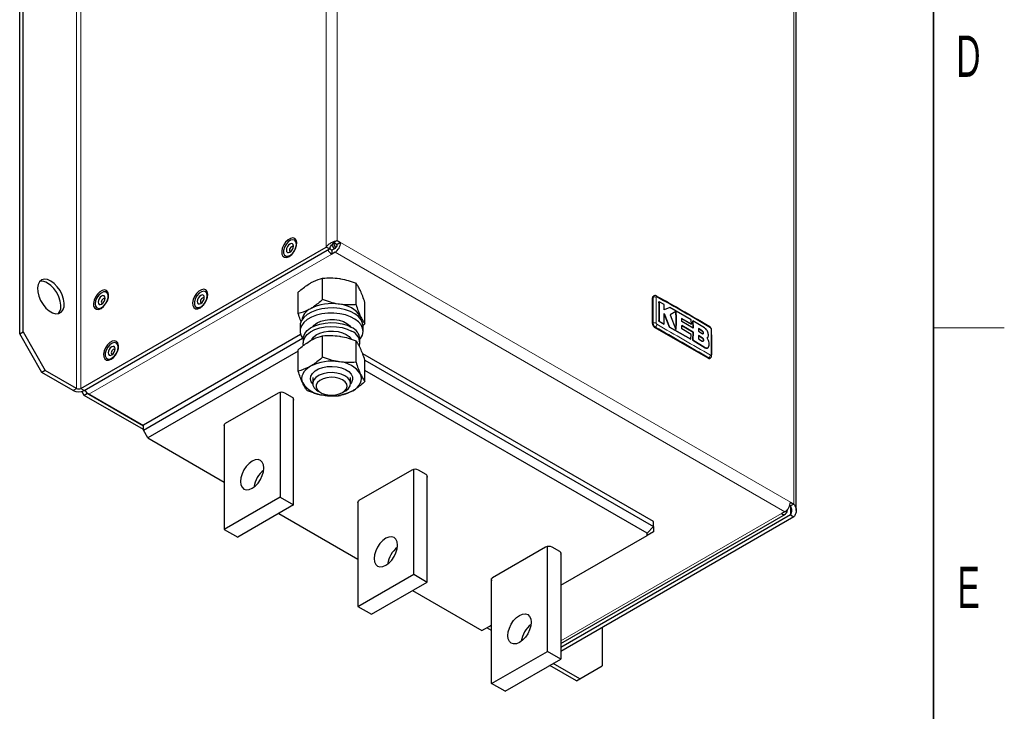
# Model space of a CAD drawing. Header units: millimetres. Extents: x 5 to 418, y 2 to 292.
# Tile 6 of 8: x 331 to 414, y 70 to 128. Entities that reach past the tile are written whole.
import ezdxf

# ---------------------------------------------------------------- set-up
doc = ezdxf.new("R2010")
doc.units = ezdxf.units.MM
doc.layers.add('SLD-0', color=7, linetype='Continuous')
doc.styles.add('SLDTEXTSTYLE0', font='TXT', dxfattribs={"width": 0.605})

msp = doc.modelspace()

# ---------------------------------------------------------------- linework, layer by layer
at = {"color": 7, "linetype": 'Continuous', "lineweight": 18}
for p, q in [((356.5901, 109.0833), (356.5901, 174.4066)), ((357.5329, 173.8622), (357.5329, 109.6277)), ((335.4711, 162.4326), (335.4711, 97.1094)), ((335.8483, 97.1094), (335.8483, 162.4326)), ((396.188, 87.3125), (396.188, 151.5471)), ((357.25, 109.3556), (357.1903, 109.3901)), ((357.8251, 109.459), (395.8958, 87.4813)), ((357.0709, 108.4792), (336.5177, 96.6141)), ((395.4244, 86.6648), (357.3537, 108.6425)), ((384.2144, 104.7854), (384.2732, 104.8193)), ((384.2144, 102.608), (384.2732, 102.6419)), ((384.4029, 102.2814), (384.4618, 102.3153)), ((388.4256, 101.9901), (388.4218, 101.9879)), ((388.4321, 101.403), (388.4284, 101.4008)), ((388.6836, 100.5518), (388.6798, 100.5496)), ((388.9284, 99.6688), (388.9872, 99.7028)), ((335.4711, 97.1094), (335.1883, 96.9461)), ((335.8483, 97.1094), (336.1311, 96.9461)), ((395.9052, 87.1493), (395.9052, 86.3872)), ((376.4551, 75.714), (395.1415, 86.5015))]:
    msp.add_line(p, q, dxfattribs=at)
at = {"color": 7, "linetype": 'Continuous', "lineweight": 25}
for p, q in [((330.6628, 101.736), (330.6628, 162.7044)), ((330.9457, 101.8993), (330.9457, 162.8677)), ((396.3833, 86.7682), (396.3833, 151.5471)), ((357.25, 109.3556), (357.25, 109.4489)), ((357.26, 109.4587), (357.5423, 109.2957)), ((357.5329, 109.6277), (357.3631, 109.5297)), ((357.5329, 109.6277), (357.8251, 109.459)), ((357.8251, 109.459), (357.5423, 109.2957)), ((335.8483, 97.1094), (356.5901, 109.0833)), ((336.1311, 96.9461), (356.8729, 108.9201)), ((356.8729, 108.9201), (356.5901, 109.0833)), ((357.3537, 108.9691), (357.0709, 108.8058)), ((357.0709, 108.8058), (357.0709, 108.4792)), ((357.3537, 108.6425), (357.0709, 108.4792)), ((356.3044, 104.6398), (356.3044, 106.4477)), ((359.1299, 104.2027), (359.1299, 106.0106)), ((354.2359, 103.4457), (354.2359, 105.2536)), ((359.887, 102.5715), (359.887, 104.3795)), ((384.2144, 102.608), (384.2144, 104.7854)), ((384.3282, 104.9413), (384.2696, 104.9075)), ((384.7752, 104.4537), (384.7714, 104.4515)), ((385.2028, 104.2217), (384.7752, 104.4537)), ((385.2193, 103.7669), (385.2028, 104.2217)), ((385.204, 102.5649), (385.2234, 103.4426)), ((385.6868, 103.9563), (385.2193, 103.7669)), ((385.6692, 102.3064), (385.2197, 103.4404)), ((385.2234, 103.4426), (385.673, 102.3086)), ((387.5069, 102.9175), (385.6868, 103.9563)), ((386.1948, 103.6266), (385.7161, 103.3338)), ((359.887, 102.5715), (359.7024, 102.424)), ((384.7759, 102.7963), (384.7721, 102.7942)), ((385.2002, 102.5627), (384.7721, 102.7942)), ((384.7759, 102.7963), (385.204, 102.5649)), ((385.204, 102.5649), (385.2002, 102.5627)), ((385.7161, 103.3338), (386.1995, 102.1029)), ((387.5313, 102.5382), (386.6904, 103.0291)), ((386.6942, 103.0313), (387.5351, 102.5404)), ((386.7043, 102.786), (386.6942, 103.0313)), ((387.6727, 102.2174), (386.7043, 102.786)), ((387.5351, 102.5404), (387.5069, 102.9175)), ((387.5351, 102.5404), (387.5313, 102.5382)), ((387.6363, 102.8409), (387.6325, 102.8387)), ((387.6689, 102.2152), (387.6325, 102.8387)), ((387.6363, 102.8409), (387.6727, 102.2174)), ((388.6115, 102.2522), (387.6363, 102.8409)), ((330.6628, 101.736), (330.9457, 101.8993)), ((332.5484, 98.47), (330.6628, 101.736)), ((330.9457, 101.8993), (332.8313, 98.6333)), ((354.4344, 101.6886), (341.128, 94.007)), ((354.3948, 102.3884), (354.3948, 101.9529)), ((355.4615, 102.3377), (355.4615, 102.3323)), ((358.6615, 102.3323), (358.6615, 102.3377)), ((359.7281, 101.9529), (359.7281, 102.3884)), ((388.9284, 99.6688), (384.4029, 102.2814)), ((385.673, 102.3086), (385.6692, 102.3064)), ((387.4724, 101.2789), (385.6692, 102.3064)), ((385.673, 102.3086), (387.4762, 101.2811)), ((386.6961, 102.1605), (386.7058, 102.4438)), ((387.5034, 101.6896), (386.6961, 102.1605)), ((387.67, 101.873), (386.7021, 102.4416)), ((386.7058, 102.4438), (387.6738, 101.8752)), ((387.4762, 101.2811), (387.5034, 101.6896)), ((387.6352, 101.1824), (387.67, 101.873)), ((387.6738, 101.8752), (387.639, 101.1846)), ((387.6738, 101.8752), (387.67, 101.873)), ((388.1063, 102.1848), (388.4218, 101.9879)), ((388.4256, 101.9901), (388.1101, 102.187)), ((388.1101, 102.187), (388.1174, 101.9482)), ((388.1174, 101.9482), (388.4313, 101.7504)), ((341.128, 93.5715), (354.6061, 101.3523)), ((354.6615, 101.2996), (354.6615, 100.973)), ((355.4615, 101.3579), (355.4615, 101.2594)), ((356.3044, 99.7623), (356.3044, 101.5702)), ((359.1299, 99.3252), (359.1299, 101.1332)), ((359.4615, 100.973), (359.4615, 101.2996)), ((387.4762, 101.2811), (387.4724, 101.2789)), ((387.639, 101.1846), (387.6352, 101.1824)), ((388.6798, 100.5496), (387.6352, 101.1824)), ((387.639, 101.1846), (388.6836, 100.5518)), ((388.1185, 101.6009), (388.1112, 101.3191)), ((388.1112, 101.3191), (388.4265, 101.1221)), ((388.1147, 101.5988), (388.4284, 101.4008)), ((388.4321, 101.403), (388.1185, 101.6009)), ((388.8547, 101.391), (388.8557, 101.3916)), ((388.9559, 101.172), (388.8547, 101.391)), ((354.2359, 100.2676), (341.5051, 92.9183)), ((354.2359, 98.5682), (354.2359, 100.3761)), ((384.3087, 85.8429), (359.6947, 100.0522)), ((388.9007, 100.5245), (388.9045, 100.5267)), ((359.8854, 99.5067), (384.3087, 85.4074)), ((359.887, 97.6941), (359.887, 99.502)), ((389.0617, 99.6556), (389.1203, 99.6895)), ((332.8313, 98.6333), (332.5484, 98.47)), ((335.1883, 96.9461), (332.5484, 98.47)), ((335.4711, 97.1094), (332.8313, 98.6333)), ((383.7753, 84.8444), (359.887, 98.6348)), ((355.4615, 98.0335), (355.4615, 97.5269)), ((358.6615, 97.5269), (358.6615, 98.0335)), ((336.1311, 96.5107), (335.9263, 96.8655)), ((336.414, 96.6739), (336.1311, 96.5107)), ((336.3987, 96.7004), (336.414, 96.6739)), ((341.128, 93.9526), (336.414, 96.6739)), ((352.536, 96.7173), (348.0671, 94.1375)), ((352.6963, 96.7739), (352.6963, 87.8932)), ((353.7428, 96.3472), (353.1017, 96.7173)), ((355.9299, 96.8739), (356.1324, 96.757)), ((357.9906, 96.757), (358.193, 96.8739)), ((341.128, 93.626), (336.1311, 96.5107)), ((336.5177, 96.6141), (341.128, 93.9526)), ((353.8276, 87.2401), (353.8276, 96.2748)), ((341.128, 93.5715), (341.128, 94.007)), ((341.5051, 92.9183), (341.128, 93.5715)), ((347.9822, 94.0651), (347.9822, 85.1719)), ((341.5051, 92.9183), (347.9822, 89.1792)), ((363.8497, 90.1861), (359.3808, 87.6062)), ((364.01, 81.362), (364.01, 90.2426)), ((365.0565, 89.816), (364.4154, 90.1861)), ((365.1413, 80.7088), (365.1413, 89.7436)), ((352.6963, 87.8932), (347.9822, 85.1719)), ((352.6963, 87.8932), (353.8276, 87.2401)), ((359.2959, 87.5338), (359.2959, 78.6406)), ((353.8276, 87.2401), (349.1136, 84.5187)), ((395.6129, 86.8191), (395.6129, 86.7737)), ((395.8384, 87.1878), (395.9052, 87.1493)), ((395.8958, 87.4813), (396.188, 87.3125)), ((396.188, 87.3125), (395.9052, 87.1493)), ((352.5844, 86.5224), (359.2959, 82.6479)), ((376.4551, 75.4886), (395.4748, 86.4685)), ((395.9052, 86.3872), (376.4551, 75.1589)), ((396.188, 86.2239), (376.4551, 74.8323)), ((384.3087, 85.4074), (384.3087, 85.8429)), ((395.4244, 86.6648), (395.1415, 86.5015)), ((395.9052, 86.3872), (396.188, 86.2239)), ((347.9822, 85.1719), (349.1136, 84.5187)), ((384.3087, 85.4074), (383.7753, 84.8444)), ((384.3087, 85.4074), (384.3087, 84.972)), ((376.4551, 80.4381), (383.7753, 84.664)), ((384.3087, 84.972), (383.7753, 84.664)), ((383.7753, 84.664), (383.7753, 84.8444)), ((375.1634, 83.6548), (370.6945, 81.0749)), ((375.3237, 74.8307), (375.3237, 83.7113)), ((376.3702, 83.2847), (375.7291, 83.6548)), ((376.4551, 83.2123), (376.4551, 74.1776)), ((359.2959, 78.6406), (364.01, 81.362)), ((364.01, 81.362), (365.1413, 80.7088)), ((370.6096, 72.1093), (370.6096, 81.0026)), ((360.4273, 77.9875), (365.1413, 80.7088)), ((363.8981, 79.9911), (369.7894, 76.5901)), ((359.2959, 78.6406), (360.4273, 77.9875)), ((369.7894, 76.5901), (370.6096, 77.0637)), ((370.6096, 76.6066), (370.2138, 76.8351)), ((370.6096, 76.9332), (370.4966, 76.9984)), ((379.9717, 76.8624), (379.9717, 73.5972)), ((370.6096, 72.1093), (375.3237, 74.8307)), ((371.741, 71.4562), (376.4551, 74.1776)), ((376.4551, 74.1776), (375.3237, 74.8307)), ((377.8033, 72.345), (375.5419, 73.6504)), ((378.0861, 72.5083), (375.8248, 73.8137)), ((378.0861, 72.5083), (379.9717, 73.5972)), ((377.8033, 72.345), (378.0861, 72.5083)), ((371.741, 71.4562), (370.6096, 72.1093))]:
    msp.add_line(p, q, dxfattribs=at)
at = {"color": 7, "linetype": 'Continuous', "lineweight": 25, "flags": 128}
for points in [[(353.4788, 108.2889), (353.687, 108.4491), (353.8726, 108.6723), (354.0155, 108.9341), (354.1003, 109.2062), (354.1177, 109.4592), (354.0659, 109.6655), (353.9505, 109.8029), (353.7839, 109.8564), (353.5843, 109.8203), (353.3733, 109.6985), (353.1737, 109.5041), (353.0071, 109.2583), (352.8917, 108.9876), (352.8399, 108.7215), (352.8573, 108.4887), (352.9421, 108.3144), (353.085, 108.2176), (353.2706, 108.2088), (353.4788, 108.2889)], [(354.0801, 109.3134), (354.0431, 109.5202), (353.9373, 109.6565), (353.777, 109.7037), (353.5837, 109.6557), (353.3836, 109.5187), (353.2037, 109.3114), (353.0683, 109.0618), (352.9957, 108.8035), (352.9957, 108.5714), (353.0683, 108.397), (353.2037, 108.3036), (353.3836, 108.304), (353.5837, 108.3981), (353.777, 108.5732), (353.9373, 108.8056), (354.0431, 109.064), (354.0801, 109.3134)], [(353.8302, 109.1692), (353.8076, 109.2874), (353.7432, 109.3615), (353.6469, 109.3802), (353.5332, 109.3407), (353.4196, 109.249), (353.3232, 109.119), (353.2589, 108.9706), (353.2362, 108.8263), (353.2589, 108.7081), (353.3232, 108.634), (353.4196, 108.6153), (353.5332, 108.6548), (353.6469, 108.7465), (353.7432, 108.8765), (353.8076, 109.0249), (353.8302, 109.1692)], [(353.8204, 109.076), (353.8177, 109.0825), (353.7819, 109.1236), (353.7284, 109.134), (353.6652, 109.1121), (353.6021, 109.0611), (353.5486, 108.9889), (353.5128, 108.9065), (353.5002, 108.8263), (353.5128, 108.7607), (353.5486, 108.7195), (353.6021, 108.7091), (353.6091, 108.71)], [(333.3027, 106.2), (333.0213, 106.3213), (332.7576, 106.353), (332.5282, 106.293), (332.3474, 106.145), (332.2267, 105.9184), (332.1735, 105.6274), (332.1914, 105.2903), (332.279, 104.9282), (332.431, 104.564), (332.6377, 104.2204), (332.8862, 103.9192), (333.1609, 103.6792), (333.4445, 103.5155), (333.7192, 103.4384), (333.9677, 103.4527), (334.1744, 103.5575), (334.3264, 103.7463), (334.414, 104.0071), (334.4318, 104.3237), (334.3787, 104.6761), (334.2579, 105.0421), (334.0772, 105.3988), (333.8477, 105.7237), (333.584, 105.9965), (333.3027, 106.2)], [(333.9486, 103.448), (334.0435, 103.583), (334.1312, 103.8439), (334.149, 104.1604), (334.0958, 104.5128), (333.9751, 104.8788), (333.7943, 105.2355), (333.5649, 105.5604), (333.3012, 105.8332), (333.0198, 106.0367)], [(337.5453, 103.881), (337.7535, 104.0413), (337.9391, 104.2645), (338.082, 104.5263), (338.1668, 104.7984), (338.1842, 105.0513), (338.1324, 105.2577), (338.017, 105.3951), (337.8505, 105.4486), (337.6509, 105.4125), (337.4398, 105.2907), (337.2402, 105.0963), (337.0736, 104.8505), (336.9582, 104.5798), (336.9064, 104.3137), (336.9238, 104.0808), (337.0086, 103.9066), (337.1515, 103.8098), (337.3372, 103.801), (337.5453, 103.881)], [(337.0529, 104.2743), (337.0899, 104.0675), (337.1956, 103.9312), (337.356, 103.884), (337.5493, 103.9321), (337.7494, 104.069), (337.9293, 104.2763), (338.0647, 104.5259), (338.1373, 104.7842), (338.1373, 105.0163), (338.0647, 105.1908), (337.9293, 105.2841), (337.7494, 105.2837), (337.5493, 105.1896), (337.356, 105.0145), (337.1956, 104.7821), (337.0899, 104.5237), (337.0529, 104.2743)], [(345.9363, 103.9347), (346.1445, 104.095), (346.3301, 104.3181), (346.473, 104.5799), (346.5578, 104.8521), (346.5752, 105.105), (346.5234, 105.3113), (346.408, 105.4487), (346.2415, 105.5023), (346.0419, 105.4662), (345.8308, 105.3443), (345.6312, 105.15), (345.4646, 104.9041), (345.3492, 104.6335), (345.2974, 104.3673), (345.3148, 104.1345), (345.3996, 103.9603), (345.5425, 103.8635), (345.7282, 103.8546), (345.9363, 103.9347)], [(346.5376, 104.9593), (346.5007, 105.1661), (346.3949, 105.3023), (346.2345, 105.3496), (346.0412, 105.3015), (345.8411, 105.1646), (345.6612, 104.9573), (345.5258, 104.7076), (345.4532, 104.4493), (345.4532, 104.2173), (345.5258, 104.0428), (345.6612, 103.9494), (345.8411, 103.9499), (346.0412, 104.044), (346.2345, 104.219), (346.3949, 104.4515), (346.5007, 104.7098), (346.5376, 104.9593)], [(346.2877, 104.815), (346.2651, 104.9332), (346.2008, 105.0073), (346.1044, 105.026), (345.9908, 104.9865), (345.8771, 104.8948), (345.7808, 104.7649), (345.7164, 104.6164), (345.6938, 104.4721), (345.7164, 104.354), (345.7808, 104.2799), (345.8771, 104.2611), (345.9908, 104.3006), (346.1044, 104.3924), (346.2008, 104.5223), (346.2651, 104.6707), (346.2877, 104.815)], [(337.3028, 104.4185), (337.3254, 104.3003), (337.3898, 104.2262), (337.4861, 104.2075), (337.5998, 104.247), (337.7134, 104.3387), (337.8098, 104.4687), (337.8741, 104.6171), (337.8967, 104.7614), (337.8741, 104.8796), (337.8098, 104.9537), (337.7134, 104.9724), (337.5998, 104.9329), (337.4861, 104.8412), (337.3898, 104.7112), (337.3254, 104.5628), (337.3028, 104.4185)], [(337.8869, 104.6681), (337.8842, 104.6747), (337.8484, 104.7158), (337.7949, 104.7262), (337.7318, 104.7043), (337.6686, 104.6533), (337.6151, 104.5811), (337.5793, 104.4987), (337.5668, 104.4185)], [(337.5668, 104.4185), (337.5793, 104.3528), (337.6151, 104.3117), (337.6686, 104.3013), (337.6756, 104.3022)], [(346.2779, 104.7218), (346.2752, 104.7283), (346.2394, 104.7695), (346.1859, 104.7799), (346.1228, 104.7579), (346.0596, 104.707), (346.0061, 104.6348), (345.9703, 104.5523), (345.9578, 104.4721), (345.9703, 104.4065), (346.0061, 104.3653), (346.0596, 104.3549), (346.0666, 104.3558)], [(359.7281, 102.3884), (359.6912, 102.6437), (359.56, 102.9263), (359.3385, 103.1896), (359.0347, 103.4239), (358.6595, 103.6207), (358.2267, 103.7731), (357.7517, 103.8753), (357.2517, 103.9239), (356.7449, 103.9169), (356.2495, 103.8547), (355.7835, 103.7395), (355.3636, 103.5755), (355.0052, 103.3685), (354.721, 103.1261), (354.5214, 102.8571), (354.4137, 102.5711), (354.3948, 102.3884)], [(359.4615, 101.2819), (359.5128, 101.3469), (359.6672, 101.6256), (359.7274, 101.9162), (359.6912, 102.2082), (359.56, 102.4909), (359.3385, 102.7541), (359.0347, 102.9884), (358.6595, 103.1853), (358.2267, 103.3376), (357.7517, 103.4399), (357.2517, 103.4884), (356.7449, 103.4814), (356.2495, 103.4192), (355.7835, 103.304), (355.3636, 103.14), (355.0052, 102.933), (354.721, 102.6906), (354.5214, 102.4216), (354.4137, 102.1356), (354.4016, 101.8431), (354.4857, 101.5544), (354.6615, 101.2819)], [(354.6615, 101.2996), (354.6807, 101.4747), (354.7905, 101.7478), (354.9932, 102.0025), (355.2806, 102.2285), (355.641, 102.4164), (356.0595, 102.5586), (356.519, 102.6493), (357.0007, 102.6847), (357.4849, 102.6634), (357.9518, 102.5863), (358.3822, 102.4565), (358.7585, 102.2793)], [(355.4615, 102.3377), (355.5862, 102.4782), (355.8358, 102.6604)], [(355.8358, 102.6604), (356.1515, 102.8045), (356.5163, 102.9027), (356.9104, 102.9497), (357.3127, 102.9429), (357.7014, 102.8828), (358.0557, 102.7725), (358.3563, 102.6181), (358.5872, 102.4278), (358.6615, 102.3377)], [(359.5935, 102.8714), (359.5731, 103.0147), (359.5085, 103.2024)], [(354.6882, 100.7667), (354.6684, 100.8678), (354.6807, 101.1481), (354.7905, 101.4211), (354.9932, 101.6759), (355.2806, 101.9018), (355.641, 102.0898), (356.0595, 102.232), (356.519, 102.3227), (357.0007, 102.3581), (357.4849, 102.3368), (357.9518, 102.2597), (358.3822, 102.1299), (358.7585, 101.9527)], [(355.3944, 101.247), (355.5358, 101.4479), (355.7666, 101.6382), (356.0673, 101.7927), (356.4215, 101.903), (356.8103, 101.9631), (357.2125, 101.9699), (357.6067, 101.9229), (357.9714, 101.8247), (358.2871, 101.6806)], [(358.2871, 101.6806), (358.5367, 101.4983), (358.705, 101.291)], [(389.0802, 102.3251), (389.0809, 102.3248), (389.0822, 102.324)], [(338.3939, 99.5805), (338.602, 99.7408), (338.7876, 99.9639), (338.9306, 100.2258), (339.0153, 100.4979), (339.0328, 100.7508), (338.981, 100.9572), (338.8655, 101.0945), (338.699, 101.1481), (338.4994, 101.112), (338.2883, 100.9902), (338.0887, 100.7958), (337.9222, 100.55), (337.8067, 100.2793), (337.7549, 100.0131), (337.7724, 99.7803), (337.8571, 99.6061), (338.0001, 99.5093), (338.1857, 99.5004), (338.3939, 99.5805)], [(338.9951, 100.6051), (338.9582, 100.8119), (338.8524, 100.9481), (338.692, 100.9954), (338.4987, 100.9473), (338.2986, 100.8104), (338.1188, 100.6031), (337.9834, 100.3534), (337.9108, 100.0951), (337.9108, 99.8631), (337.9834, 99.6886), (338.1188, 99.5953), (338.2986, 99.5957), (338.4987, 99.6898), (338.692, 99.8649), (338.8524, 100.0973), (338.9582, 100.3557), (338.9951, 100.6051)], [(338.7453, 100.4609), (338.7227, 100.5791), (338.6583, 100.6531), (338.5619, 100.6719), (338.4483, 100.6324), (338.3346, 100.5406), (338.2383, 100.4107), (338.1739, 100.2623), (338.1513, 100.118), (338.1739, 99.9998), (338.2383, 99.9257), (338.3346, 99.907), (338.4483, 99.9465), (338.5619, 100.0382), (338.6583, 100.1681), (338.7227, 100.3166), (338.7453, 100.4609)], [(338.7354, 100.3676), (338.7327, 100.3741), (338.6969, 100.4153), (338.6434, 100.4257), (338.5803, 100.4037), (338.5171, 100.3528), (338.4636, 100.2806), (338.4278, 100.1981), (338.4153, 100.118), (338.4278, 100.0523), (338.4636, 100.0111), (338.5171, 100.0007), (338.5242, 100.0017)], [(355.2701, 98.9805), (355.0516, 98.8367), (354.8675, 98.6776), (354.721, 98.506), (354.6145, 98.3249), (354.5498, 98.1373), (354.5281, 97.9464), (354.5498, 97.7555), (354.6145, 97.5679)], [(355.4629, 97.4881), (355.3374, 97.6797), (355.2774, 97.9164), (355.3135, 98.1547), (355.4438, 98.3818), (355.6614, 98.5855), (355.9544, 98.7546), (356.3072, 98.8802), (356.7005, 98.9555), (357.1134, 98.9763), (357.5234, 98.9417), (357.9086, 98.8533), (358.248, 98.7161), (358.5236, 98.5374), (358.7202, 98.3268), (358.8275, 98.0957), (358.8395, 97.8566), (358.7557, 97.6223), (358.6601, 97.4881)], [(358.1928, 98.18), (357.8759, 98.3219), (357.5079, 98.4139), (357.1117, 98.4501), (356.7124, 98.4283), (356.3351, 98.3499), (356.0034, 98.2197), (355.7381, 98.0461), (355.5561, 97.8398), (355.4686, 97.6138), (355.4812, 97.3824), (355.5931, 97.1601), (355.7972, 96.9608), (355.9299, 96.8739)], [(357.9904, 97.8294), (357.7053, 97.9542), (357.3725, 98.03), (357.0166, 98.0511), (356.6641, 98.016), (356.341, 97.9273), (356.0713, 97.7916), (355.8751, 97.6189), (355.7668, 97.422), (355.7546, 97.2156), (355.8393, 97.0149), (356.0147, 96.8349), (356.2677, 96.6889), (356.5795, 96.5876), (356.9271, 96.5387), (357.2847, 96.5458), (357.6257, 96.6083), (357.9249, 96.7215), (358.16, 96.8772), (358.3137, 97.0637), (358.3744, 97.2673), (358.3379, 97.4727), (358.2066, 97.6649), (357.9904, 97.8294)], [(358.193, 96.8739), (358.2617, 96.9161), (358.4871, 97.1076), (358.6229, 97.3254), (358.6607, 97.5559), (358.5979, 97.7846), (358.4387, 97.9971), (358.1928, 98.18)], [(358.8528, 96.9123), (359.0713, 97.0561), (359.2554, 97.2152), (359.402, 97.3867), (359.5085, 97.5679), (359.5731, 97.7555), (359.5948, 97.9464), (359.5731, 98.1373), (359.5085, 98.3249)], [(348.0671, 94.1375), (348.0173, 94.1025), (347.9804, 94.0626), (347.9576, 94.0192), (347.9499, 93.9742), (347.9576, 93.9291), (347.9804, 93.8858), (347.9822, 93.8833)], [(350.3392, 88.6556), (350.5955, 88.8424), (350.8342, 89.0945), (351.0392, 89.3945), (351.1966, 89.7221), (351.2955, 90.0549), (351.3292, 90.3702), (351.2955, 90.6466), (351.1966, 90.8652), (351.0392, 91.0112), (350.8342, 91.0745), (350.5955, 91.0508), (350.3392, 90.9419), (350.083, 90.755), (349.8443, 90.503), (349.6392, 90.2029), (349.4819, 89.8754), (349.383, 89.5426), (349.3493, 89.2272), (349.383, 88.9508), (349.4819, 88.7322), (349.6392, 88.5863), (349.8443, 88.523), (350.083, 88.5466), (350.3392, 88.6556)], [(359.3808, 87.6062), (359.331, 87.5712), (359.2941, 87.5313), (359.2713, 87.488), (359.2636, 87.4429), (359.2713, 87.3979), (359.2941, 87.3546), (359.2959, 87.352)], [(361.653, 84.4106), (361.3967, 84.2237), (361.158, 83.9717), (360.953, 83.6717), (360.7956, 83.3441), (360.6967, 83.0113), (360.663, 82.696), (360.6967, 82.4196), (360.7956, 82.201), (360.953, 82.055), (361.158, 81.9917), (361.3967, 82.0153), (361.653, 82.1243), (361.9092, 82.3112), (362.1479, 82.5632), (362.353, 82.8632), (362.5103, 83.1908), (362.6092, 83.5236), (362.6429, 83.8389), (362.6092, 84.1153), (362.5103, 84.334), (362.353, 84.4799), (362.1479, 84.5432), (361.9092, 84.5196), (361.653, 84.4106)], [(370.6945, 81.0749), (370.6447, 81.04), (370.6078, 81), (370.585, 80.9567), (370.5773, 80.9117), (370.585, 80.8666), (370.6078, 80.8233), (370.6096, 80.8208)], [(372.9667, 75.593), (372.7104, 75.4841), (372.4717, 75.4604), (372.2667, 75.5238), (372.1093, 75.6697), (372.0104, 75.8883), (371.9767, 76.1647), (372.0104, 76.48), (372.1093, 76.8128), (372.2667, 77.1404), (372.4717, 77.4404), (372.7104, 77.6925), (372.9667, 77.8793), (373.2229, 77.9883), (373.4616, 78.0119), (373.6667, 77.9486), (373.824, 77.8027), (373.9229, 77.5841), (373.9566, 77.3077), (373.9229, 76.9923), (373.824, 76.6595), (373.6667, 76.332), (373.4616, 76.0319), (373.2229, 75.7799), (372.9667, 75.593)]]:
    msp.add_lwpolyline(points, dxfattribs=at)
at = {"color": 7, "linetype": 'Continuous', "lineweight": 25}
for centre, radius, start, end in [((357.9494, 109.5417), 0.8979, 197.278473, 222.739233), ((357.6613, 109.3749), 0.4117, 182.684242, 236.059465), ((356.8017, 109.5055), 1.0245, 302.605478, 357.394522), ((357.1329, 109.3143), 0.4098, 302.605478, 357.394522), ((357.5897, 109.3049), 0.9751, 208.524682, 237.859981), ((357.2915, 109.15), 0.4088, 201.497315, 237.345917), ((332.5246, 105.306), 0.8827, 55.873477, 99.831304), ((357.0572, 100.4041), 3.8888, 80.228903, 117.357175), ((357.5786, 101.928), 2.3126, 33.438879, 86.566498), ((384.3412, 104.8015), 0.1279, 124.056351, 187.25583), ((355.8141, 102.6783), 1.2991, 114.755795, 171.45029), ((384.6238, 102.6266), 0.4098, 182.605478, 237.394522), ((358.2664, 101.1842), 1.2006, 5.517255, 65.802886), ((358.3676, 100.9466), 1.0794, 348.8468, 68.767064), ((389.14, 102.0597), 0.0906, 3.557428, 65.176204), ((357.0572, 95.5266), 3.8888, 80.228903, 117.357175), ((357.5786, 97.0505), 2.3126, 33.438879, 86.566498), ((389.0065, 99.7779), 0.1341, 234.382423, 294.307119), ((356.5443, 98.8422), 2.3126, 213.438879, 266.566498), ((335.6597, 97.8559), 1.0247, 242.609672, 297.390328), ((335.6597, 97.4733), 0.4099, 242.609672, 297.390328), ((337.0474, 97.4501), 0.9897, 208.745369, 237.639294), ((352.8188, 96.1714), 0.6148, 62.609672, 117.390328), ((357.0658, 100.3661), 3.8888, 260.228903, 297.357175), ((353.6835, 96.1862), 0.1716, 327.131075, 69.788241), ((352.6736, 88.4511), 2.2025, 128.011936, 171.99344), ((364.1325, 89.6402), 0.6148, 62.609672, 117.390328), ((364.9972, 89.6549), 0.1716, 327.131075, 69.788241), ((395.3256, 86.7271), 0.2911, 230.796715, 9.214037), ((394.8723, 87.5278), 1.0245, 302.605478, 357.394522), ((363.9873, 81.9198), 2.2025, 128.011936, 171.99344), ((375.4463, 83.1089), 0.6148, 62.609672, 117.390328), ((376.3109, 83.1236), 0.1716, 327.131075, 69.788241), ((375.3011, 75.3886), 2.2025, 128.011936, 171.99344)]:
    msp.add_arc(centre, radius, start, end, dxfattribs=at)
at = {"color": 7, "linetype": 'Continuous', "lineweight": 18}
for centre, radius, start, end in [((384.407, 104.568), 0.2848, 63.323523, 118.034308), ((384.5005, 104.8633), 0.0919, 355.193069, 54.89628), ((384.4035, 102.3822), 0.2906, 63.134976, 116.647746), ((384.3019, 102.5581), 0.2907, 303.36806, 356.871808), ((389.0281, 102.2484), 0.093, 355.569701, 54.398145), ((388.8367, 99.9443), 0.2846, 301.941649, 356.678028), ((389.1389, 99.8778), 0.0919, 5.140942, 64.803274)]:
    msp.add_arc(centre, radius, start, end, dxfattribs=at)
at = {"color": 7, "linetype": 'Continuous', "lineweight": 25}
for points in [[(356.5901, 109.0833), (356.6589, 109.1603), (356.7966, 109.3141), (357.0615, 109.4772), (357.3263, 109.5863), (357.464, 109.6139), (357.5329, 109.6277)], [(395.9052, 87.1493), (395.9271, 87.088), (395.9708, 86.9655), (395.9896, 86.7682), (395.9708, 86.571), (395.9271, 86.4485), (395.9052, 86.3872)], [(396.188, 87.3125), (396.2427, 87.2274), (396.3521, 87.0572), (396.3989, 86.7682), (396.3521, 86.4793), (396.2427, 86.309), (396.188, 86.2239)]]:
    msp.add_open_spline(points, degree=3, dxfattribs=at)
for points, knots in [([(356.8729, 108.9201), (356.9005, 108.9781), (356.9557, 109.0943), (357.0607, 109.24), (357.141, 109.3349), (357.175, 109.3753), (357.1806, 109.3819)], [0, 0, 0, 0, 0.3127985, 0.6255969, 0.9383954, 1, 1, 1, 1]), ([(357.1743, 109.3742), (357.202, 109.4039), (357.2591, 109.465), (357.3278, 109.5077), (357.3631, 109.5297)], [0, 0, 0, 0, 0.4863958, 1, 1, 1, 1]), ([(354.2359, 105.2536), (354.3115, 105.3217), (354.6484, 105.6249), (354.9985, 105.8561), (355.2701, 106.0354)], [0, 0, 0, 0, 0.2243922, 1, 1, 1, 1]), ([(355.2701, 106.0354), (355.355, 106.0822), (355.705, 106.275), (356.046, 106.3733), (356.3044, 106.4477)], [0, 0, 0, 0, 0.2423865, 1, 1, 1, 1]), ([(356.3044, 106.4477), (356.5338, 106.4639), (356.9969, 106.4964), (357.4756, 106.4416), (357.7171, 106.4139)], [0, 0, 0, 0, 0.49545796, 1, 1, 1, 1]), ([(357.7171, 106.4139), (357.7506, 106.4085), (358.0042, 106.3676), (358.4824, 106.2533), (358.9128, 106.092), (359.1299, 106.0106)], [0, 0, 0, 0, 0.0700918, 0.5307854, 1, 1, 1, 1]), ([(359.5085, 105.3798), (359.4995, 105.3989), (359.4316, 105.5436), (359.3034, 105.7793), (359.1881, 105.9331), (359.1299, 106.0106)], [0, 0, 0, 0, 0.0700918, 0.5307854, 1, 1, 1, 1]), ([(359.887, 104.3795), (359.8256, 104.5636), (359.7015, 104.9351), (359.5732, 105.2307), (359.5085, 105.3798)], [0, 0, 0, 0, 0.49545796, 1, 1, 1, 1]), ([(356.3044, 104.6398), (356.046, 104.4159), (355.705, 104.1204), (355.355, 103.9092), (355.2701, 103.858)], [0, 0, 0, 0, 0.7576135, 1, 1, 1, 1]), ([(357.7171, 104.2365), (357.6837, 104.2419), (357.4301, 104.2828), (356.9519, 104.3971), (356.5215, 104.5584), (356.3044, 104.6398)], [0, 0, 0, 0, 0.0700918, 0.5307854, 1, 1, 1, 1]), ([(359.1299, 104.2027), (358.9005, 104.1866), (358.4374, 104.154), (357.9587, 104.2088), (357.7171, 104.2365)], [0, 0, 0, 0, 0.495458, 1, 1, 1, 1]), ([(359.1299, 104.2027), (359.1914, 104.0186), (359.3155, 103.6471), (359.4438, 103.3515), (359.5085, 103.2024)], [0, 0, 0, 0, 0.495458, 1, 1, 1, 1]), ([(384.5528, 104.9373), (384.5501, 104.9393), (384.5253, 104.9577), (384.468, 104.9709), (384.3913, 104.9715), (384.3485, 104.9494), (384.3294, 104.9395)], [0, 0, 0, 0, 0.04246383, 0.39332781, 0.72983096, 1, 1, 1, 1]), ([(389.0788, 102.3221), (388.1384, 102.8768), (386.645, 103.7576), (385.117, 104.6183), (384.5512, 104.9371)], [0, 0, 0, 0, 0.6297098, 1, 1, 1, 1]), ([(384.7721, 102.7942), (384.7763, 103.0232), (384.7864, 103.5816), (384.777, 104.1287), (384.7714, 104.4515)], [0, 0, 0, 0, 0.4100764, 1, 1, 1, 1]), ([(384.7752, 104.4537), (384.7795, 104.2295), (384.7901, 103.683), (384.7812, 103.1253), (384.7759, 102.7963)], [0, 0, 0, 0, 0.4103295, 1, 1, 1, 1]), ([(355.2701, 103.858), (354.9985, 103.7237), (354.6484, 103.5506), (354.3115, 103.4649), (354.2359, 103.4457)], [0, 0, 0, 0, 0.7756078, 1, 1, 1, 1]), ([(354.4907, 102.7431), (354.4642, 102.8069), (354.3777, 103.0147), (354.294, 103.2692), (354.2359, 103.4457)], [0, 0, 0, 0, 0.30652322, 1, 1, 1, 1]), ([(386.191, 103.6244), (386.2065, 103.407), (386.2413, 102.9186), (386.212, 102.3926), (386.1957, 102.1007)], [0, 0, 0, 0, 0.4451777, 1, 1, 1, 1]), ([(386.1995, 102.1029), (386.2136, 102.3377), (386.2454, 102.8647), (386.2128, 103.3548), (386.1948, 103.6266)], [0, 0, 0, 0, 0.4454775, 1, 1, 1, 1]), ([(359.5085, 103.2024), (359.5175, 103.1833), (359.5854, 103.0385), (359.7135, 102.8029), (359.8289, 102.6491), (359.887, 102.5715)], [0, 0, 0, 0, 0.0700918, 0.5307854, 1, 1, 1, 1]), ([(388.4218, 101.9879), (388.4332, 101.9795), (388.4559, 101.9626), (388.4866, 101.923), (388.5103, 101.8783), (388.5243, 101.832), (388.5269, 101.7901), (388.5186, 101.756), (388.5047, 101.7443), (388.4977, 101.7385)], [0, 0, 0, 0, 0.1431571, 0.286319, 0.4293725, 0.5723524, 0.7153419, 0.8584148, 1, 1, 1, 1]), ([(388.4313, 101.7504), (388.4426, 101.7446), (388.4651, 101.7329), (388.4948, 101.7346), (388.517, 101.7507), (388.5293, 101.7806), (388.5302, 101.8206), (388.5195, 101.8661), (388.4986, 101.912), (388.4697, 101.9531), (388.4439, 101.9779), (388.4291, 101.9877), (388.4256, 101.9901)], [0, 0, 0, 0, 0.107578, 0.2151551, 0.3227414, 0.4302646, 0.5376806, 0.6449866, 0.752213, 0.8594107, 0.9666405, 1, 1, 1, 1]), ([(388.9528, 101.6538), (388.9486, 101.7004), (388.94, 101.7937), (388.8808, 101.9472), (388.7942, 102.088), (388.6987, 102.1924), (388.6363, 102.2352), (388.6115, 102.2522)], [0, 0, 0, 0, 0.21459, 0.4291787, 0.6437975, 0.8584406, 1, 1, 1, 1]), ([(389.2288, 102.0674), (389.2293, 102.0705), (389.2339, 102.0989), (389.216, 102.1599), (389.1747, 102.2452), (389.1228, 102.3026), (389.086, 102.3207), (389.0817, 102.3229)], [0, 0, 0, 0, 0.0314808, 0.2834891, 0.595144, 0.9525306, 1, 1, 1, 1]), ([(389.2303, 99.8859), (389.2307, 99.9179), (389.2391, 100.6495), (389.2333, 101.3734), (389.2278, 102.0656)], [0, 0, 0, 0, 0.04373427, 1, 1, 1, 1]), ([(354.2359, 100.3761), (354.3115, 100.4442), (354.6484, 100.7474), (354.9985, 100.9786), (355.2701, 101.1579)], [0, 0, 0, 0, 0.2243922, 1, 1, 1, 1]), ([(355.2701, 101.1579), (355.355, 101.2047), (355.705, 101.3975), (356.046, 101.4958), (356.3044, 101.5702)], [0, 0, 0, 0, 0.2423865, 1, 1, 1, 1]), ([(356.3044, 101.5702), (356.5338, 101.5864), (356.9969, 101.619), (357.4756, 101.5641), (357.7171, 101.5365)], [0, 0, 0, 0, 0.49545796, 1, 1, 1, 1]), ([(357.7171, 101.5365), (357.7506, 101.5311), (358.0042, 101.4902), (358.4824, 101.3758), (358.9128, 101.2145), (359.1299, 101.1332)], [0, 0, 0, 0, 0.0700918, 0.5307854, 1, 1, 1, 1]), ([(359.5085, 100.5023), (359.4995, 100.5215), (359.4316, 100.6662), (359.3034, 100.9019), (359.1881, 101.0556), (359.1299, 101.1332)], [0, 0, 0, 0, 0.0700918, 0.5307854, 1, 1, 1, 1]), ([(388.4265, 101.1221), (388.4394, 101.1155), (388.4654, 101.1023), (388.5004, 101.1049), (388.5273, 101.1241), (388.5432, 101.1592), (388.5461, 101.2057), (388.5359, 101.2587), (388.5137, 101.3121), (388.482, 101.3599), (388.453, 101.3888), (388.4362, 101.4002), (388.4321, 101.403)], [0, 0, 0, 0, 0.1073587, 0.214721, 0.322003, 0.4292233, 0.5364373, 0.6436973, 0.7510459, 0.8585026, 0.9660513, 1, 1, 1, 1]), ([(388.4284, 101.4008), (388.4412, 101.3911), (388.4669, 101.3716), (388.5009, 101.3256), (388.5264, 101.2735), (388.5406, 101.2195), (388.5416, 101.1705), (388.5302, 101.1307), (388.5133, 101.1169), (388.5049, 101.1101)], [0, 0, 0, 0, 0.1434442, 0.2868882, 0.430322, 0.573655, 0.7168453, 0.8599032, 1, 1, 1, 1]), ([(388.8547, 101.391), (388.8792, 101.4116), (388.9283, 101.4528), (388.9552, 101.5543), (388.9534, 101.6277), (388.9528, 101.6538)], [0, 0, 0, 0, 0.3919653, 0.7839447, 1, 1, 1, 1]), ([(388.9735, 100.6071), (388.9924, 100.6573), (389.0302, 100.7577), (389.0215, 100.9612), (388.9773, 101.1033), (388.9559, 101.172)], [0, 0, 0, 0, 0.3407821, 0.6815687, 1, 1, 1, 1]), ([(359.887, 99.502), (359.8256, 99.6861), (359.7015, 100.0577), (359.5732, 100.3532), (359.5085, 100.5023)], [0, 0, 0, 0, 0.49545796, 1, 1, 1, 1]), ([(388.8991, 100.5278), (388.8775, 100.5176), (388.8298, 100.4949), (388.7495, 100.5114), (388.6974, 100.54), (388.6798, 100.5496)], [0, 0, 0, 0, 0.35312691, 0.78210473, 1, 1, 1, 1]), ([(388.6836, 100.5518), (388.7185, 100.5345), (388.7883, 100.5), (388.8819, 100.5078), (388.9429, 100.5495), (388.9658, 100.5926), (388.9735, 100.6071)], [0, 0, 0, 0, 0.2851253, 0.5702516, 0.8553553, 1, 1, 1, 1]), ([(356.3044, 99.7623), (356.046, 99.5384), (355.705, 99.2429), (355.355, 99.0317), (355.2701, 98.9805)], [0, 0, 0, 0, 0.7576135, 1, 1, 1, 1]), ([(357.7171, 99.359), (357.6837, 99.3644), (357.4301, 99.4053), (356.9519, 99.5196), (356.5215, 99.6809), (356.3044, 99.7623)], [0, 0, 0, 0, 0.0700918, 0.5307854, 1, 1, 1, 1]), ([(359.1299, 99.3252), (358.9005, 99.3091), (358.4374, 99.2765), (357.9587, 99.3313), (357.7171, 99.359)], [0, 0, 0, 0, 0.495458, 1, 1, 1, 1]), ([(359.1299, 99.3252), (359.1914, 99.1411), (359.3155, 98.7696), (359.4438, 98.474), (359.5085, 98.3249)], [0, 0, 0, 0, 0.495458, 1, 1, 1, 1]), ([(389.1192, 99.6908), (389.1227, 99.6922), (389.1511, 99.7032), (389.189, 99.7469), (389.2219, 99.8122), (389.2318, 99.8606), (389.2303, 99.885), (389.2302, 99.8861)], [0, 0, 0, 0, 0.0472136, 0.3872909, 0.6878906, 0.9865923, 1, 1, 1, 1]), ([(355.2701, 98.9805), (354.9985, 98.8462), (354.6484, 98.6731), (354.3115, 98.5874), (354.2359, 98.5682)], [0, 0, 0, 0, 0.7756078, 1, 1, 1, 1]), ([(354.6145, 97.5679), (354.6055, 97.5874), (354.5375, 97.7355), (354.4094, 98.0519), (354.2941, 98.395), (354.2359, 98.5682)], [0, 0, 0, 0, 0.0700918, 0.5307854, 1, 1, 1, 1]), ([(354.993, 96.937), (354.9315, 97.0179), (354.8075, 97.181), (354.6792, 97.4381), (354.6145, 97.5679)], [0, 0, 0, 0, 0.495458, 1, 1, 1, 1]), ([(359.887, 97.6941), (359.6287, 97.4702), (359.2876, 97.1747), (358.9376, 96.9635), (358.8528, 96.9123)], [0, 0, 0, 0, 0.7576135, 1, 1, 1, 1]), ([(359.5085, 98.3249), (359.5175, 98.3058), (359.5854, 98.1611), (359.7135, 97.9254), (359.8289, 97.7716), (359.887, 97.6941)], [0, 0, 0, 0, 0.0700918, 0.5307854, 1, 1, 1, 1]), ([(354.993, 96.937), (355.2225, 96.8499), (355.6855, 96.6741), (356.1643, 96.5808), (356.4058, 96.5338)], [0, 0, 0, 0, 0.495458, 1, 1, 1, 1]), ([(358.8528, 96.9123), (358.5812, 96.778), (358.231, 96.6049), (357.8942, 96.5192), (357.8186, 96.5)], [0, 0, 0, 0, 0.7756078, 1, 1, 1, 1]), ([(356.4058, 96.5338), (356.4393, 96.5288), (356.6929, 96.4912), (357.171, 96.4576), (357.6014, 96.4858), (357.8186, 96.5)], [0, 0, 0, 0, 0.0700918, 0.5307854, 1, 1, 1, 1])]:
    msp.add_open_spline(points, degree=3, knots=knots, dxfattribs=at)
at = {"color": 7, "linetype": 'Continuous', "lineweight": 18}
for points, knots in [([(384.2732, 104.8193), (384.2754, 104.8422), (384.2798, 104.888), (384.3028, 104.9281), (384.3245, 104.9364), (384.3299, 104.9384)], [0, 0, 0, 0, 0.4289835, 0.8579808, 1, 1, 1, 1]), ([(384.2732, 102.6419), (384.2752, 102.8746), (384.2794, 103.3556), (384.2796, 104.0816), (384.2753, 104.5734), (384.2732, 104.8193)], [0, 0, 0, 0, 0.3189779, 0.6594764, 1, 1, 1, 1]), ([(384.5349, 104.8224), (384.5347, 104.5773), (384.5345, 104.0871), (384.5345, 103.3598), (384.5348, 102.8756), (384.5349, 102.6414)], [0, 0, 0, 0, 0.3404987, 0.6810489, 1, 1, 1, 1]), ([(384.5921, 104.8556), (384.5879, 104.8576), (384.5772, 104.8627), (384.5612, 104.8638), (384.5467, 104.8572), (384.5368, 104.8433), (384.5355, 104.8294), (384.5349, 104.8224)], [0, 0, 0, 0, 0.140567, 0.3553278, 0.5708439, 0.7860438, 1, 1, 1, 1]), ([(389.1208, 102.2412), (388.3727, 102.6897), (386.8765, 103.5865), (385.3535, 104.4326), (384.5921, 104.8556)], [0, 0, 0, 0, 0.500039, 1, 1, 1, 1]), ([(384.4618, 102.3153), (384.4405, 102.3299), (384.398, 102.3591), (384.3414, 102.4292), (384.2988, 102.5091), (384.2763, 102.5834), (384.2741, 102.6253), (384.2732, 102.6419)], [0, 0, 0, 0, 0.2146723, 0.429352, 0.6440261, 0.8586954, 1, 1, 1, 1]), ([(384.5349, 102.6414), (384.5351, 102.6364), (384.5358, 102.6236), (384.5427, 102.6011), (384.5557, 102.5769), (384.5728, 102.5556), (384.5857, 102.5467), (384.5921, 102.5422)], [0, 0, 0, 0, 0.1406569, 0.3555038, 0.5710329, 0.7861716, 1, 1, 1, 1]), ([(384.5921, 102.5422), (385.3537, 102.1015), (386.8766, 101.2201), (388.3728, 100.3586), (389.1208, 99.9278)], [0, 0, 0, 0, 0.5000392, 1, 1, 1, 1]), ([(388.9872, 99.7028), (388.2403, 100.1424), (386.7464, 101.0216), (385.2233, 101.8841), (384.4618, 102.3153)], [0, 0, 0, 0, 0.499961, 1, 1, 1, 1]), ([(389.1781, 102.142), (389.1777, 102.147), (389.1768, 102.1596), (389.1697, 102.182), (389.1567, 102.2062), (389.1398, 102.2276), (389.1271, 102.2367), (389.1208, 102.2412)], [0, 0, 0, 0, 0.14065639, 0.35550279, 0.57103162, 0.78617076, 1, 1, 1, 1]), ([(389.1781, 99.961), (389.1823, 100.2084), (389.1907, 100.7034), (389.1903, 101.4305), (389.182, 101.9101), (389.1781, 102.142)], [0, 0, 0, 0, 0.3404988, 0.6810495, 1, 1, 1, 1]), ([(389.1186, 99.6923), (389.1085, 99.6866), (389.0835, 99.6722), (389.0358, 99.6785), (389.0011, 99.6959), (388.9872, 99.7028)], [0, 0, 0, 0, 0.2874351, 0.7171461, 1, 1, 1, 1]), ([(389.1208, 99.9278), (389.1249, 99.9258), (389.1354, 99.9206), (389.1513, 99.9194), (389.1657, 99.9259), (389.1757, 99.9399), (389.1773, 99.9539), (389.1781, 99.961)], [0, 0, 0, 0, 0.1405668, 0.3553275, 0.5708435, 0.7860436, 1, 1, 1, 1])]:
    msp.add_open_spline(points, degree=3, knots=knots, dxfattribs=at)
at = {"layer": 'SLD-0', "lineweight": 35}
msp.add_line((408, 12), (408, 282.5), dxfattribs=at)
at = {"layer": 'SLD-0', "lineweight": 18}
msp.add_line((408, 102.25), (414, 102.25), dxfattribs=at)

# ---------------------------------------------------------------- texts
at = {"layer": 'SLD-0', "char_height": 3.5, "attachment_point": 2, "style": 'SLDTEXTSTYLE0'}
for s, insert in [('D', (410.9597, 127.0011)), ('E', (410.9816, 82.0011))]:
    msp.add_mtext(s, dxfattribs=dict(at, insert=insert))

doc.saveas('drawing.dxf')
